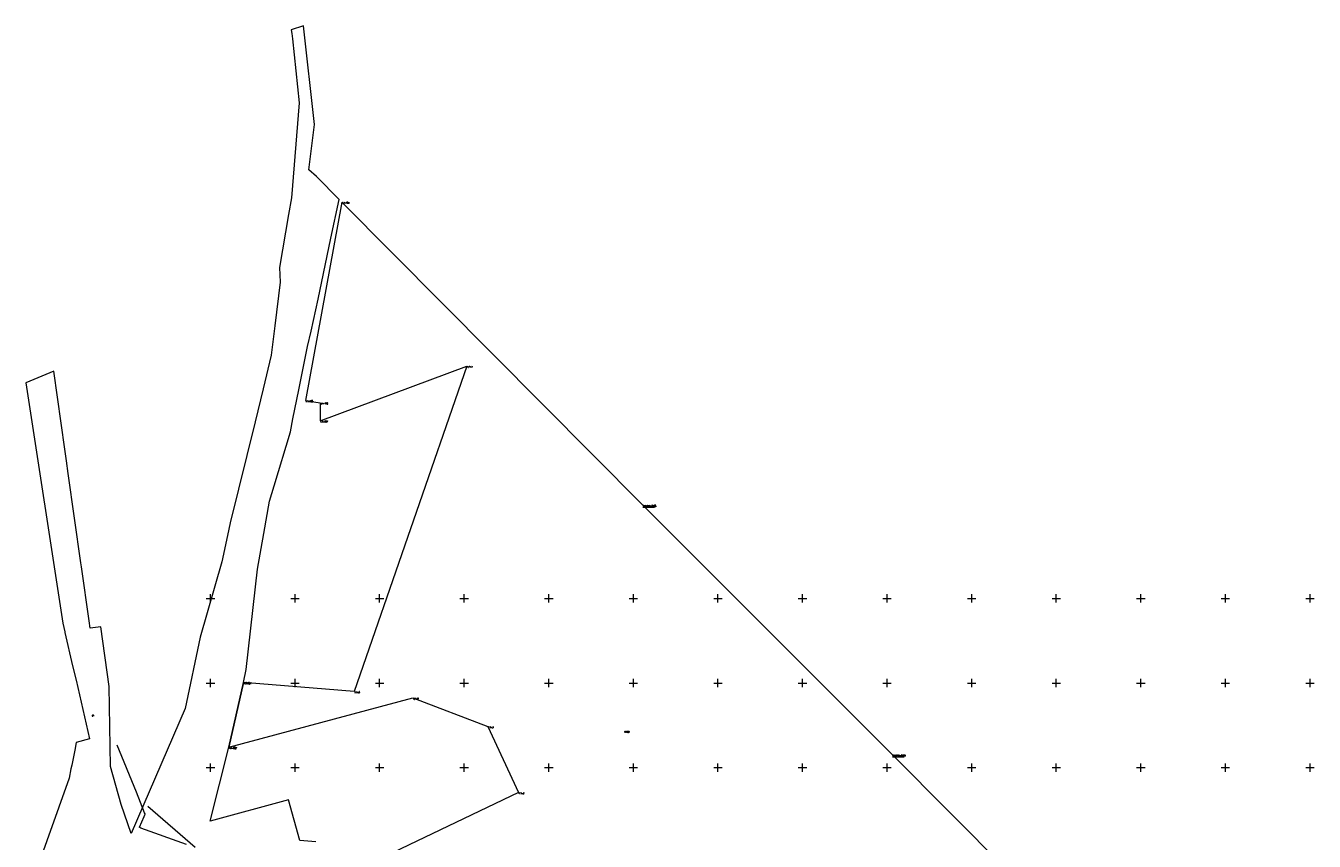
# Model space of a CAD drawing. Header units: metres. Extents: x 7582703 to 7587334, y 6019078 to 6022350.
# Tile 86 of 88: x 7584291 to 7585052, y 6021857 to 6022338. Entities that reach past the tile are written whole.
import ezdxf
from ezdxf.enums import TextEntityAlignment as Align

# ---------------------------------------------------------------- set-up
doc = ezdxf.new("R2010")
doc.units = ezdxf.units.M
doc.header["$MEASUREMENT"] = 0
doc.linetypes.add('EGDE', pattern=[0])
doc.layers.add('Dzialki', color=7, linetype='EGDE', lineweight=60)
doc.styles.get("Standard").update_dxf_attribs({"font": 'Simplex.SHX', "width": 0.75})

msp = doc.modelspace()

# ---------------------------------------------------------------- linework, layer by layer
at = {"layer": 'Dzialki', "lineweight": 9}
for p, q in [((7584455.09, 6022338.22), (7584447.77, 6022335.78)), ((7584461.47, 6022279.93), (7584455.09, 6022338.22)), ((7584447.77, 6022335.78), (7584448.04, 6022333.73)), ((7584448.04, 6022333.73), (7584448.48, 6022330.42)), ((7584448.48, 6022330.42), (7584452.43, 6022292.63)), ((7584452.43, 6022292.63), (7584447.88, 6022236.63)), ((7584458.15, 6022253.21), (7584461.47, 6022279.93)), ((7584462.66, 6022249.13), (7584458.15, 6022253.21)), ((7584476.13, 6022235.61), (7584462.66, 6022249.13)), ((7584447.88, 6022236.63), (7584446.15, 6022226.84)), ((7584477.6, 6022234.13), (7584456.15, 6022116.8)), ((7584471.15, 6022212.83), (7584476.13, 6022235.61)), ((7584655.63, 6022055.02), (7584477.6, 6022234.13)), ((7584446.15, 6022226.84), (7584440.76, 6022195.54)), ((7584466.89, 6022191.96), (7584471.15, 6022212.83)), ((7584440.76, 6022195.54), (7584441.16, 6022186.74)), ((7584441.16, 6022186.74), (7584438.04, 6022160.96)), ((7584463.76, 6022176.66), (7584466.89, 6022191.96)), ((7584459.47, 6022157.74), (7584463.76, 6022176.66)), ((7584438.04, 6022160.96), (7584435.94, 6022143.61)), ((7584457.46, 6022148.84), (7584459.47, 6022157.74)), ((7584452.27, 6022123.26), (7584457.46, 6022148.84)), ((7584435.94, 6022143.61), (7584431.09, 6022123.79)), ((7584307.39, 6022134.25), (7584290.82, 6022127.37)), ((7584313.91, 6022088.17), (7584307.39, 6022134.25)), ((7584464.8, 6022104.86), (7584551.64, 6022137.22)), ((7584551.64, 6022137.22), (7584484.93, 6021944.92)), ((7584290.82, 6022127.37), (7584312.68, 6021985.3)), ((7584431.09, 6022123.79), (7584426.34, 6022104.36)), ((7584448.6, 6022105.99), (7584452.27, 6022123.26)), ((7584456.15, 6022116.8), (7584464.94, 6022115.53)), ((7584464.94, 6022115.53), (7584464.8, 6022104.86)), ((7584426.34, 6022104.36), (7584411.72, 6022044.55)), ((7584447.23, 6022098.31), (7584448.6, 6022105.99)), ((7584437.63, 6022066.55), (7584447.23, 6022098.31)), ((7584314.88, 6022081.33), (7584313.91, 6022088.17)), ((7584315.96, 6022073.76), (7584314.88, 6022081.33)), ((7584323.43, 6022021.05), (7584315.96, 6022073.76)), ((7584434.9, 6022057.5), (7584437.63, 6022066.55)), ((7584431.5, 6022038.23), (7584434.9, 6022057.5)), ((7584803.15, 6021907.65), (7584655.63, 6022055.02)), ((7584655.63, 6022053.82), (7584662.57, 6022053.82)), ((7584411.72, 6022044.55), (7584410.12, 6022037.05)), ((7584410.12, 6022037.05), (7584406.82, 6022021.51)), ((7584427.8, 6022017.19), (7584431.5, 6022038.23)), ((7584323.77, 6022018.64), (7584323.43, 6022021.05)), ((7584328.28, 6021986.79), (7584323.77, 6022018.64)), ((7584406.82, 6022021.51), (7584394.01, 6021977.13)), ((7584421.13, 6021958.07), (7584427.8, 6022017.19)), ((7584400, 6021997.5), (7584400, 6022002.5)), ((7584450, 6021997.5), (7584450, 6022002.5)), ((7584500, 6021997.5), (7584500, 6022002.5)), ((7584550, 6021997.5), (7584550, 6022002.5)), ((7584600, 6021997.5), (7584600, 6022002.5)), ((7584650, 6021997.5), (7584650, 6022002.5)), ((7584700, 6021997.5), (7584700, 6022002.5)), ((7584750, 6021997.5), (7584750, 6022002.5)), ((7584800, 6021997.5), (7584800, 6022002.5)), ((7584850, 6021997.5), (7584850, 6022002.5)), ((7584900, 6021997.5), (7584900, 6022002.5)), ((7584950, 6021997.5), (7584950, 6022002.5)), ((7585000, 6021997.5), (7585000, 6022002.5)), ((7585050, 6021997.5), (7585050, 6022002.5)), ((7584397.5, 6022000), (7584402.5, 6022000)), ((7584447.5, 6022000), (7584452.5, 6022000)), ((7584497.5, 6022000), (7584502.5, 6022000)), ((7584547.5, 6022000), (7584552.5, 6022000)), ((7584597.5, 6022000), (7584602.5, 6022000)), ((7584647.5, 6022000), (7584652.5, 6022000)), ((7584697.5, 6022000), (7584702.5, 6022000)), ((7584747.5, 6022000), (7584752.5, 6022000)), ((7584797.5, 6022000), (7584802.5, 6022000)), ((7584847.5, 6022000), (7584852.5, 6022000)), ((7584897.5, 6022000), (7584902.5, 6022000)), ((7584947.5, 6022000), (7584952.5, 6022000)), ((7584997.5, 6022000), (7585002.5, 6022000)), ((7585047.5, 6022000), (7585052.5, 6022000)), ((7584312.68, 6021985.3), (7584313.85, 6021980.26)), ((7584313.85, 6021980.26), (7584313.93, 6021979.9)), ((7584313.93, 6021979.9), (7584318.53, 6021960.15)), ((7584328.92, 6021982.4), (7584328.28, 6021986.79)), ((7584335.25, 6021983.19), (7584328.92, 6021982.4)), ((7584340.13, 6021947.88), (7584335.25, 6021983.19)), ((7584394.01, 6021977.13), (7584385.1, 6021935.03)), ((7584318.53, 6021960.15), (7584320.52, 6021951.6)), ((7584419.5, 6021950.26), (7584421.13, 6021958.07)), ((7584320.52, 6021951.6), (7584324.51, 6021934.43)), ((7584397.5, 6021950), (7584402.5, 6021950)), ((7584400, 6021947.5), (7584400, 6021952.5)), ((7584419.5, 6021950.26), (7584410.77, 6021912.04)), ((7584410.77, 6021912.04), (7584419.5, 6021950.26)), ((7584484.93, 6021944.92), (7584419.5, 6021950.26)), ((7584447.5, 6021950), (7584452.5, 6021950)), ((7584450, 6021947.5), (7584450, 6021952.5)), ((7584497.5, 6021950), (7584502.5, 6021950)), ((7584500, 6021947.5), (7584500, 6021952.5)), ((7584547.5, 6021950), (7584552.5, 6021950)), ((7584550, 6021947.5), (7584550, 6021952.5)), ((7584597.5, 6021950), (7584602.5, 6021950)), ((7584600, 6021947.5), (7584600, 6021952.5)), ((7584647.5, 6021950), (7584652.5, 6021950)), ((7584650, 6021947.5), (7584650, 6021952.5)), ((7584697.5, 6021950), (7584702.5, 6021950)), ((7584700, 6021947.5), (7584700, 6021952.5)), ((7584747.5, 6021950), (7584752.5, 6021950)), ((7584750, 6021947.5), (7584750, 6021952.5)), ((7584797.5, 6021950), (7584802.5, 6021950)), ((7584800, 6021947.5), (7584800, 6021952.5)), ((7584847.5, 6021950), (7584852.5, 6021950)), ((7584850, 6021947.5), (7584850, 6021952.5)), ((7584897.5, 6021950), (7584902.5, 6021950)), ((7584900, 6021947.5), (7584900, 6021952.5)), ((7584947.5, 6021950), (7584952.5, 6021950)), ((7584950, 6021947.5), (7584950, 6021952.5)), ((7584997.5, 6021950), (7585002.5, 6021950)), ((7585000, 6021947.5), (7585000, 6021952.5)), ((7585047.5, 6021950), (7585052.5, 6021950)), ((7585050, 6021947.5), (7585050, 6021952.5)), ((7584340.91, 6021900.62), (7584340.13, 6021947.88)), ((7584410.77, 6021912.04), (7584519.67, 6021941.18)), ((7584519.67, 6021941.18), (7584563.93, 6021924.24)), ((7584324.51, 6021934.43), (7584328.54, 6021917.1)), ((7584385.1, 6021935.03), (7584353.04, 6021861.02)), ((7584563.93, 6021924.24), (7584582.03, 6021885.24)), ((7584320.7, 6021914.84), (7584319.76, 6021910.42)), ((7584328.54, 6021917.1), (7584320.7, 6021914.84)), ((7584356.3, 6021885.43), (7584344.88, 6021913.27)), ((7584399.76, 6021868.45), (7584410.77, 6021912.04)), ((7584319.76, 6021910.42), (7584317.96, 6021901.53)), ((7584911.38, 6021798.9), (7584803.15, 6021907.65)), ((7584803.15, 6021906.45), (7584810.12, 6021906.45)), ((7584317.52, 6021899.37), (7584316.39, 6021893.82)), ((7584317.96, 6021901.53), (7584317.52, 6021899.37)), ((7584347.18, 6021878.3), (7584340.91, 6021900.62)), ((7584397.5, 6021900), (7584402.5, 6021900)), ((7584400, 6021897.5), (7584400, 6021902.5)), ((7584447.5, 6021900), (7584452.5, 6021900)), ((7584450, 6021897.5), (7584450, 6021902.5)), ((7584497.5, 6021900), (7584502.5, 6021900)), ((7584500, 6021897.5), (7584500, 6021902.5)), ((7584547.5, 6021900), (7584552.5, 6021900)), ((7584550, 6021897.5), (7584550, 6021902.5)), ((7584597.5, 6021900), (7584602.5, 6021900)), ((7584600, 6021897.5), (7584600, 6021902.5)), ((7584647.5, 6021900), (7584652.5, 6021900)), ((7584650, 6021897.5), (7584650, 6021902.5)), ((7584697.5, 6021900), (7584702.5, 6021900)), ((7584700, 6021897.5), (7584700, 6021902.5)), ((7584747.5, 6021900), (7584752.5, 6021900)), ((7584750, 6021897.5), (7584750, 6021902.5)), ((7584797.5, 6021900), (7584802.5, 6021900)), ((7584800, 6021897.5), (7584800, 6021902.5)), ((7584847.5, 6021900), (7584852.5, 6021900)), ((7584850, 6021897.5), (7584850, 6021902.5)), ((7584897.5, 6021900), (7584902.5, 6021900)), ((7584900, 6021897.5), (7584900, 6021902.5)), ((7584947.5, 6021900), (7584952.5, 6021900)), ((7584950, 6021897.5), (7584950, 6021902.5)), ((7584997.5, 6021900), (7585002.5, 6021900)), ((7585000, 6021897.5), (7585000, 6021902.5)), ((7585047.5, 6021900), (7585052.5, 6021900)), ((7585050, 6021897.5), (7585050, 6021902.5)), ((7584316.39, 6021893.82), (7584293.87, 6021830.51)), ((7584361.09, 6021873.35), (7584356.3, 6021885.43)), ((7584446.23, 6021881.06), (7584399.76, 6021868.45)), ((7584452.92, 6021856.97), (7584446.23, 6021881.06)), ((7584582.03, 6021885.24), (7584508.07, 6021849.8)), ((7584353.04, 6021861.02), (7584347.18, 6021878.3)), ((7584361.34, 6021872.71), (7584361.09, 6021873.35)), ((7584361.42, 6021872.52), (7584361.34, 6021872.71)), ((7584390.95, 6021852.94), (7584362.91, 6021876.99)), ((7584358.07, 6021864.91), (7584360.9, 6021871.19)), ((7584360.9, 6021871.19), (7584361.3, 6021872.22)), ((7584361.3, 6021872.22), (7584361.42, 6021872.52)), ((7584358.03, 6021864.71), (7584358.07, 6021864.91)), ((7584358.21, 6021864.58), (7584358.03, 6021864.71)), ((7584358.88, 6021864.31), (7584358.21, 6021864.58)), ((7584385.84, 6021854.54), (7584358.88, 6021864.31)), ((7584462.35, 6021856.13), (7584452.92, 6021856.97))]:
    msp.add_line(p, q, dxfattribs=at)

# ---------------------------------------------------------------- texts
at = {"layer": 'Dzialki', "lineweight": 9, "width": 0.7}
for s, height, p in [('1.1-784', 0.9, (7584477.6, 6022234.13)), ('1.1-785', 0.9, (7584456.15, 6022116.8)), ('1.1-786', 0.9, (7584464.94, 6022115.53)), ('1.1-787', 0.9, (7584464.8, 6022104.86)), ('214.214-0405', 0.9, (7584655.63, 6022055.02)), ('dr', 1, (7584329.96, 6021931.36)), ('47/9', 1, (7584644.57, 6021921.63)), ('214.214-0404', 0.9, (7584803.15, 6021907.65))]:
    msp.add_text(s, height=height, dxfattribs=at).set_placement(p, align=Align.TOP_LEFT)
at = {"layer": 'Dzialki', "lineweight": 9, "oblique": 15, "width": 0.7}
for s, p in [('1.1-1', (7584551.64, 6022137.22)), ('1.5-501', (7584419.5, 6021950.26)), ('1.1-8', (7584484.93, 6021944.92)), ('1.1-2', (7584519.67, 6021941.18)), ('1.1-3', (7584563.93, 6021924.24)), ('1.5-502', (7584410.77, 6021912.04)), ('1.1-4', (7584582.03, 6021885.24))]:
    msp.add_text(s, height=0.9, dxfattribs=at).set_placement(p, align=Align.TOP_LEFT)

doc.saveas('drawing.dxf')
